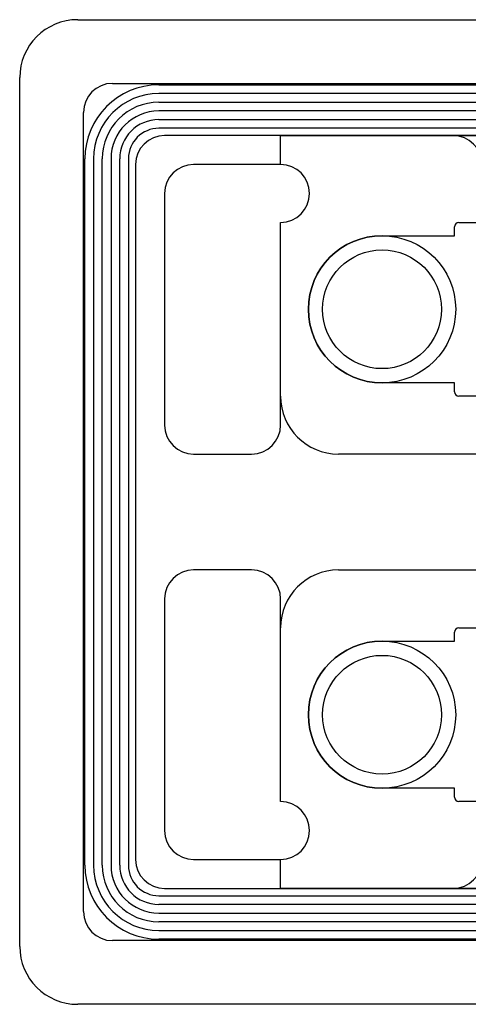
# Model space of a CAD drawing. Extents: x 0 to 29, y 0 to 17.
# Tile 1 of 4: x 0 to 7.7, y 0 to 17. Entities that reach past the tile are written whole.
import ezdxf

# ---------------------------------------------------------------- set-up
doc = ezdxf.new("R2010")
doc.units = 0
for name, color, linetype in [('Hole', 1, 'CONTINUOUS'), ('L1', 3, 'CONTINUOUS'), ('L2', 3, 'CONTINUOUS'), ('L3', 3, 'CONTINUOUS'), ('L4', 3, 'CONTINUOUS'), ('Outline', 7, 'CONTINUOUS'), ('PartsArea-A', 111, 'CONTINUOUS'), ('PartsArea-B', 111, 'CONTINUOUS'), ('Resist-A', 2, 'CONTINUOUS'), ('Resist-B', 2, 'CONTINUOUS')]:
    doc.layers.add(name, color=color, linetype=linetype)

msp = doc.modelspace()

# ---------------------------------------------------------------- linework, layer by layer
at = {"layer": 'Hole'}
for centre in [(6.25, 12), (6.25, 5)]:
    msp.add_circle(centre, 1.025, dxfattribs=at)
at = {"layer": 'L1'}
for p, q in [((1.6, 15.9), (27.4, 15.9)), ((1.1, 1.6), (1.1, 15.4)), ((7.475, 15), (2.5, 15)), ((2, 14.5), (2, 2.5)), ((2.5, 2), (19.625, 2)), ((27.4, 1.1), (1.6, 1.1))]:
    msp.add_line(p, q, dxfattribs=at)
for centre, start, end in [((1.6, 15.4), 90, 180), ((2.5, 14.5), 90, 180), ((7.475, 14.5), 0, 90), ((2.5, 2.5), 180, -90), ((1.6, 1.6), 180, -90)]:
    msp.add_arc(centre, 0.5, start, end, dxfattribs=at)
at = {"layer": 'L2'}
for p, q in [((2.4, 15.875), (13.3, 15.875)), ((13.3, 15.725), (2.4, 15.725)), ((2.4, 15.575), (11.45294, 15.575)), ((11.45294, 15.425), (2.4, 15.425)), ((2.4, 15.275), (11.10147, 15.275)), ((11.10147, 15.125), (2.4, 15.125)), ((1.125, 2.4), (1.125, 14.6)), ((1.275, 14.6), (1.275, 2.4)), ((1.425, 2.4), (1.425, 14.6)), ((1.575, 14.6), (1.575, 2.4)), ((1.725, 2.4), (1.725, 14.6)), ((1.875, 14.6), (1.875, 2.4)), ((2.4, 1.875), (12.47721, 1.875)), ((12.47721, 1.725), (2.4, 1.725)), ((2.4, 1.575), (12.47721, 1.575)), ((12.47721, 1.425), (2.4, 1.425)), ((2.4, 1.275), (13.60442, 1.275)), ((13.60442, 1.125), (2.4, 1.125))]:
    msp.add_line(p, q, dxfattribs=at)
for centre, radius, start, end in [((2.4, 14.6), 1.275, 90, 180), ((2.4, 14.6), 1.125, 90, 180), ((2.4, 14.6), 0.975, 90, 180), ((2.4, 14.6), 0.825, 90, 180), ((2.4, 14.6), 0.675, 90, 180), ((2.4, 14.6), 0.525, 90, 180), ((2.4, 2.4), 1.275, 180, -90), ((2.4, 2.4), 1.125, 180, -90), ((2.4, 2.4), 0.975, 180, -90), ((2.4, 2.4), 0.825, 180, -90), ((2.4, 2.4), 0.675, 180, -90), ((2.4, 2.4), 0.525, 180, -90)]:
    msp.add_arc(centre, radius, start, end, dxfattribs=at)
at = {"layer": 'L3'}
for p, q in [((2.4, 15.875), (12.70441, 15.875)), ((12.70441, 15.725), (2.4, 15.725)), ((2.4, 15.575), (12.47721, 15.575)), ((12.47721, 15.425), (2.4, 15.425)), ((2.4, 15.275), (12.47719, 15.275)), ((12.47719, 15.125), (2.4, 15.125)), ((1.125, 2.4), (1.125, 14.6)), ((1.275, 14.6), (1.275, 2.4)), ((1.425, 2.4), (1.425, 14.6)), ((1.575, 14.6), (1.575, 2.4)), ((1.725, 2.4), (1.725, 14.6)), ((1.875, 14.6), (1.875, 2.4)), ((2.4, 1.875), (10.20147, 1.875)), ((10.20147, 1.725), (2.4, 1.725)), ((2.4, 1.575), (11.20442, 1.575)), ((11.20442, 1.425), (2.4, 1.425)), ((2.4, 1.275), (13.3, 1.275)), ((13.3, 1.125), (2.4, 1.125))]:
    msp.add_line(p, q, dxfattribs=at)
for centre, radius, start, end in [((2.4, 14.6), 1.275, 90, 180), ((2.4, 14.6), 1.125, 90, 180), ((2.4, 14.6), 0.975, 90, 180), ((2.4, 14.6), 0.825, 90, 180), ((2.4, 14.6), 0.675, 90, 180), ((2.4, 14.6), 0.525, 90, 180), ((2.4, 2.4), 1.275, 180, -90), ((2.4, 2.4), 1.125, 180, -90), ((2.4, 2.4), 0.975, 180, -90), ((2.4, 2.4), 0.825, 180, -90), ((2.4, 2.4), 0.675, 180, -90), ((2.4, 2.4), 0.525, 180, -90)]:
    msp.add_arc(centre, radius, start, end, dxfattribs=at)
at = {"layer": 'L4'}
for p, q in [((1.6, 15.9), (27.4, 15.9)), ((1.1, 1.6), (1.1, 15.4)), ((19.625, 15), (2.5, 15)), ((2, 14.5), (2, 2.5)), ((2.5, 2), (7.475, 2)), ((27.4, 1.1), (1.6, 1.1))]:
    msp.add_line(p, q, dxfattribs=at)
for centre, start, end in [((1.6, 15.4), 90, 180), ((2.5, 14.5), 90, 180), ((2.5, 2.5), 180, -90), ((7.475, 2.5), -90, 0), ((1.6, 1.6), 180, -90)]:
    msp.add_arc(centre, 0.5, start, end, dxfattribs=at)
at = {"layer": 'Outline'}
for p, q in [((1, 17), (28, 17)), ((0, 1), (0, 16)), ((4.5, 14.5), (3, 14.5)), ((2.5, 14), (2.5, 10)), ((4.5, 10), (4.5, 13.5)), ((3, 9.5), (4, 9.5)), ((4, 7.5), (3, 7.5)), ((2.5, 7), (2.5, 3)), ((4.5, 3.5), (4.5, 7)), ((3, 2.5), (4.5, 2.5)), ((28, 0), (1, 0))]:
    msp.add_line(p, q, dxfattribs=at)
for centre, radius, start, end in [((1, 16), 1, 90, 180), ((3, 14), 0.5, 90, 180), ((4.5, 14), 0.5, -90, 90), ((3, 10), 0.5, 180, -90), ((4, 10), 0.5, -90, 0), ((3, 7), 0.5, 90, 180), ((4, 7), 0.5, 0, 90), ((4.5, 3), 0.5, -90, 90), ((3, 3), 0.5, 180, -90), ((1, 1), 1, 180, -90)]:
    msp.add_arc(centre, radius, start, end, dxfattribs=at)
at = {"layer": 'PartsArea-A'}
for p, q in [((4.5, 14.5), (4.5, 15)), ((4.5, 15), (24.5, 15)), ((4.5, 10.5), (4.5, 13.5)), ((23.5, 9.5), (5.5, 9.5)), ((5.5, 7.5), (23.5, 7.5)), ((4.5, 3.5), (4.5, 6.5)), ((4.5, 2), (4.5, 2.5)), ((24.5, 2), (4.5, 2))]:
    msp.add_line(p, q, dxfattribs=at)
for centre, radius, start, end in [((4.5, 14), 0.5, -90, 90), ((5.5, 10.5), 1, 180, -90), ((5.5, 6.5), 1, 90, 180), ((4.5, 3), 0.5, -90, 90)]:
    msp.add_arc(centre, radius, start, end, dxfattribs=at)
at = {"layer": 'PartsArea-B'}
for p, q in [((4.5, 14.5), (4.5, 15)), ((4.5, 15), (24.5, 15)), ((4.5, 10.5), (4.5, 13.5)), ((23.5, 9.5), (5.5, 9.5)), ((5.5, 7.5), (23.5, 7.5)), ((4.5, 3.5), (4.5, 6.5)), ((4.5, 2), (4.5, 2.5)), ((24.5, 2), (4.5, 2))]:
    msp.add_line(p, q, dxfattribs=at)
for centre, radius, start, end in [((4.5, 14), 0.5, -90, 90), ((5.5, 10.5), 1, 180, -90), ((5.5, 6.5), 1, 90, 180), ((4.5, 3), 0.5, -90, 90)]:
    msp.add_arc(centre, radius, start, end, dxfattribs=at)
at = {"layer": 'Resist-A'}
for p, q in [((7.575, 13.5), (21.425, 13.5)), ((6.25, 13.27), (7.5, 13.27)), ((7.5, 13.27), (7.5, 13.425)), ((7.5, 10.73), (6.25, 10.73)), ((7.5, 10.575), (7.5, 10.73)), ((21.425, 10.5), (7.575, 10.5)), ((7.575, 6.5), (21.425, 6.5)), ((7.5, 6.27), (7.5, 6.425)), ((6.25, 6.27), (7.5, 6.27)), ((7.5, 3.73), (6.25, 3.73)), ((7.5, 3.575), (7.5, 3.73)), ((21.425, 3.5), (7.575, 3.5))]:
    msp.add_line(p, q, dxfattribs=at)
for centre in [(6.25, 12), (6.25, 5)]:
    msp.add_circle(centre, 1.27, dxfattribs=at)
for centre, radius, start, end in [((7.575, 13.425), 0.075, 90, 180), ((6.25, 12), 1.27, 90, -90), ((7.575, 10.575), 0.075, 180, -90), ((7.575, 6.425), 0.075, 90, 180), ((6.25, 5), 1.27, 90, -90), ((7.575, 3.575), 0.075, 180, -90)]:
    msp.add_arc(centre, radius, start, end, dxfattribs=at)
at = {"layer": 'Resist-B'}
for p, q in [((7.575, 13.5), (21.425, 13.5)), ((6.25, 13.27), (7.5, 13.27)), ((7.5, 13.27), (7.5, 13.425)), ((7.5, 10.73), (6.25, 10.73)), ((7.5, 10.575), (7.5, 10.73)), ((21.425, 10.5), (7.575, 10.5)), ((7.575, 6.5), (21.425, 6.5)), ((7.5, 6.27), (7.5, 6.425)), ((6.25, 6.27), (7.5, 6.27)), ((7.5, 3.73), (6.25, 3.73)), ((7.5, 3.575), (7.5, 3.73)), ((21.425, 3.5), (7.575, 3.5))]:
    msp.add_line(p, q, dxfattribs=at)
for centre in [(6.25, 12), (6.25, 5)]:
    msp.add_circle(centre, 1.27, dxfattribs=at)
for centre, radius, start, end in [((7.575, 13.425), 0.075, 90, 180), ((6.25, 12), 1.27, 90, -90), ((7.575, 10.575), 0.075, 180, -90), ((7.575, 6.425), 0.075, 90, 180), ((6.25, 5), 1.27, 90, -90), ((7.575, 3.575), 0.075, 180, -90)]:
    msp.add_arc(centre, radius, start, end, dxfattribs=at)

doc.saveas('drawing.dxf')
